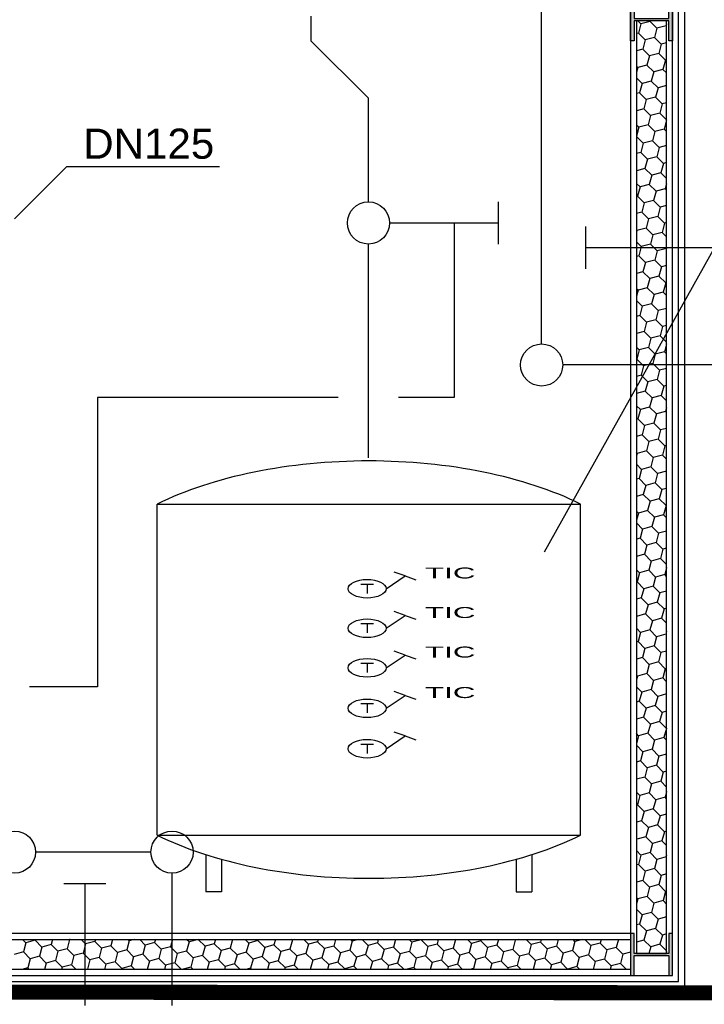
# Model space of a CAD drawing. Header units: metres. Extents: x 0 to 65.3, y 0 to 32.2.
# Tile 7 of 17: x 39.7 to 41.9, y 12.9 to 16.2. Entities that reach past the tile are written whole.
import ezdxf

# ---------------------------------------------------------------- set-up
doc = ezdxf.new("R2010")
doc.units = ezdxf.units.M
doc.layers.get('0').update_dxf_attribs({"lineweight": 0})
for name, color, linetype in [('003ARCH_A', 7, 'Continuous'), ('003ARCH_MOE', 252, 'Continuous'), ('004TGA_H', 254, 'Continuous'), ('004TGA_L', 50, 'Continuous'), ('004TX_TXT', 7, 'Continuous')]:
    doc.layers.add(name, color=color, linetype=linetype)
doc.styles.add('ARIAL', font='arial.ttf')

# ---------------------------------------------------------------- blocks, each defined once
blk = doc.blocks.new('Pufferspeicher')
at = {"color": 0}
for p, q in [((17.94, 18.0811), (17.94, 19.1811)), ((17.94, 19.1811), (19.3462, 19.1811)), ((19.3462, 18.0811), (19.3462, 19.1811)), ((18.6164, 18.9151), (18.6584, 18.9151)), ((18.6374, 18.9151), (18.6374, 18.8842)), ((18.6164, 18.7838), (18.6584, 18.7838)), ((18.6374, 18.7838), (18.6374, 18.7529)), ((18.6164, 18.6525), (18.6584, 18.6525)), ((18.6374, 18.6525), (18.6374, 18.6216)), ((18.6164, 18.518), (18.6584, 18.518)), ((18.6374, 18.518), (18.6374, 18.4872)), ((18.6164, 18.3836), (18.6584, 18.3836)), ((18.6374, 18.3836), (18.6374, 18.3528)), ((17.94, 18.0811), (19.3462, 18.0811)), ((18.1017, 18.0166), (18.1017, 17.8926)), ((18.1535, 18.0012), (18.1535, 17.8926)), ((19.1327, 18.0012), (19.1327, 17.8926)), ((19.1844, 18.0166), (19.1844, 17.8926)), ((18.1535, 17.8926), (18.1017, 17.8926)), ((19.1327, 17.8926), (19.1327, 17.8926)), ((19.1327, 17.8926), (19.1844, 17.8926))]:
    blk.add_line(p, q, dxfattribs=at)
at = {"color": 0, "linetype": 'Continuous'}
for p, q in [((18.7005, 18.8997), (18.7632, 18.9422)), ((18.7632, 18.9422), (18.7272, 18.9549)), ((18.7632, 18.9422), (18.7993, 18.9296)), ((18.7005, 18.7684), (18.7632, 18.8109)), ((18.7632, 18.8109), (18.7272, 18.8236)), ((18.7632, 18.8109), (18.7993, 18.7983)), ((18.7005, 18.6371), (18.7632, 18.6796)), ((18.7632, 18.6796), (18.7272, 18.6923)), ((18.7632, 18.6796), (18.7993, 18.6669)), ((18.7005, 18.5026), (18.7632, 18.5452)), ((18.7632, 18.5452), (18.7272, 18.5579)), ((18.7632, 18.5452), (18.7993, 18.5325)), ((18.7632, 18.4108), (18.7272, 18.4234)), ((18.7005, 18.3682), (18.7632, 18.4108)), ((18.7632, 18.4108), (18.7993, 18.3981))]:
    blk.add_line(p, q, dxfattribs=at)
at = {"color": 0}
for centre, start_param, end_param in [((18.6431, 18.8399), 0.781571, 2.360022), ((18.6431, 18.4222), 3.923163, 5.501615)]:
    blk.add_ellipse(centre, major_axis=(0.9906, 0), ratio=0.488889, start_param=start_param, end_param=end_param, dxfattribs=at)
for centre in [(18.6374, 18.8997), (18.6374, 18.7684), (18.6374, 18.6371), (18.6374, 18.5026), (18.6374, 18.3682)]:
    blk.add_ellipse(centre, major_axis=(0.0631, 0), ratio=0.488889, dxfattribs=at)
at = {"color": 0, "style": 'ARIAL', "width": 2.045455}
for p in [(18.8296, 18.9338), (18.8296, 18.8025), (18.8296, 18.6712), (18.8296, 18.5367)]:
    blk.add_text('TIC', height=0.03638, dxfattribs=at).set_placement(p)

msp = doc.modelspace()

# ---------------------------------------------------------------- hatches: boundary and pattern name
at = {"layer": '003ARCH_A', "transparency": 33554687}
h = msp.add_hatch(color=9, dxfattribs=at)
h.dxf.hatch_style = 1
h.paths.add_polyline_path([(38.0367, 19.3481), (38.0247, 19.3481), (38.0247, 19.2081), (38.0367, 19.2081), (38.0367, 19.2746), (38.1527, 19.2746), (38.1527, 19.2081), (38.1647, 19.2081), (38.1647, 19.3481), (38.1527, 19.3481), (38.1527, 19.2816), (38.0367, 19.2816)])
h.paths.add_polyline_path([(38.6247, 19.2338), (38.5992, 19.2338), (38.5992, 19.3224), (38.6247, 19.3224), (38.6247, 19.3281), (38.5697, 19.3281), (38.5697, 19.3224), (38.5952, 19.3224), (38.5952, 19.2338), (38.5697, 19.2338), (38.5697, 19.2281), (38.6247, 19.2281)])
h.paths.add_polyline_path([(39.7697, 19.3281), (39.7147, 19.3281), (39.7147, 19.3224), (39.7402, 19.3224), (39.7402, 19.2338), (39.7147, 19.2338), (39.7147, 19.2281), (39.7697, 19.2281), (39.7697, 19.2338), (39.7442, 19.2338), (39.7442, 19.3224), (39.7697, 19.3224)])
h.paths.add_polyline_path([(41.8447, 19.3481), (41.8327, 19.3481), (41.8327, 19.2816), (41.7167, 19.2816), (41.7167, 19.3481), (41.7047, 19.3481), (41.7047, 19.2081), (41.7167, 19.2081), (41.7167, 19.2746), (41.8327, 19.2746), (41.8327, 19.2081), (41.8447, 19.2081)])
h.paths.add_polyline_path([(38.1647, 16.2431), (38.1527, 16.2431), (38.1527, 16.1766), (38.0367, 16.1766), (38.0367, 16.2431), (38.0247, 16.2431), (38.0247, 16.1031), (38.0367, 16.1031), (38.0367, 16.1696), (38.1527, 16.1696), (38.1527, 16.1031), (38.1647, 16.1031)])
h.paths.add_polyline_path([(41.7167, 16.1696), (41.8327, 16.1696), (41.8327, 16.1031), (41.8447, 16.1031), (41.8447, 16.2431), (41.8327, 16.2431), (41.8327, 16.1766), (41.7167, 16.1766), (41.7167, 16.2431), (41.7047, 16.2431), (41.7047, 16.1031), (41.7167, 16.1031)])
h.paths.add_polyline_path([(38.1647, 13.1381), (38.1527, 13.1381), (38.1527, 13.0716), (38.0367, 13.0716), (38.0367, 13.1381), (38.0247, 13.1381), (38.0247, 12.9981), (38.0367, 12.9981), (38.0367, 13.0646), (38.1527, 13.0646), (38.1527, 12.9981), (38.1647, 12.9981)])
h.paths.add_polyline_path([(41.8447, 13.1381), (41.8327, 13.1381), (41.8327, 13.0716), (41.7167, 13.0716), (41.7167, 13.1381), (41.7047, 13.1381), (41.7047, 12.9981), (41.7167, 12.9981), (41.7167, 13.0646), (41.8327, 13.0646), (41.8327, 12.9981), (41.8447, 12.9981)])

# ---------------------------------------------------------------- linework, layer by layer
at = {"layer": '003ARCH_A', "color": 9, "transparency": 33554687}
for p, q in [((41.7394, 16.1592), (41.729, 16.1696)), ((41.7394, 16.1592), (41.7311, 16.1286)), ((41.77, 16.1674), (41.7394, 16.1592)), ((41.7706, 16.1696), (41.77, 16.1674)), ((41.7925, 16.145), (41.77, 16.1674)), ((41.8247, 16.1591), (41.8231, 16.1532)), ((41.7311, 16.1286), (41.7247, 16.1268)), ((41.7536, 16.1061), (41.7311, 16.1286)), ((41.7925, 16.145), (41.7843, 16.1143)), ((41.8231, 16.1532), (41.7925, 16.145)), ((41.8247, 16.1516), (41.8231, 16.1532)), ((41.7536, 16.1061), (41.7454, 16.0754)), ((41.7843, 16.1143), (41.7536, 16.1061)), ((41.8067, 16.0919), (41.7843, 16.1143)), ((41.8067, 16.0919), (41.7985, 16.0612)), ((41.8247, 16.0967), (41.8067, 16.0919)), ((41.7454, 16.0754), (41.7247, 16.0699)), ((41.7678, 16.053), (41.7454, 16.0754)), ((41.7985, 16.0612), (41.7678, 16.053)), ((41.8209, 16.0388), (41.7985, 16.0612)), ((41.7678, 16.053), (41.7596, 16.0223)), ((41.8209, 16.0388), (41.8127, 16.0081)), ((41.8247, 16.0398), (41.8209, 16.0388)), ((41.7289, 16.0141), (41.7247, 16.0183)), ((41.7289, 16.0141), (41.7247, 15.9983)), ((41.7596, 16.0223), (41.7289, 16.0141)), ((41.7821, 15.9999), (41.7596, 16.0223)), ((41.7821, 15.9999), (41.7738, 15.9692)), ((41.8127, 16.0081), (41.7821, 15.9999)), ((41.8247, 15.9961), (41.8127, 16.0081)), ((41.7432, 15.961), (41.7247, 15.9794)), ((41.7432, 15.961), (41.735, 15.9303)), ((41.7738, 15.9692), (41.7432, 15.961)), ((41.7963, 15.9467), (41.7738, 15.9692)), ((41.735, 15.9303), (41.7247, 15.9276)), ((41.7574, 15.9079), (41.735, 15.9303)), ((41.7963, 15.9467), (41.7881, 15.9161)), ((41.8247, 15.9544), (41.7963, 15.9467)), ((41.7574, 15.9079), (41.7492, 15.8772)), ((41.7881, 15.9161), (41.7574, 15.9079)), ((41.8105, 15.8936), (41.7881, 15.9161)), ((41.8247, 15.8974), (41.8105, 15.8936)), ((41.7492, 15.8772), (41.7247, 15.8706)), ((41.7716, 15.8547), (41.7492, 15.8772)), ((41.8023, 15.863), (41.7716, 15.8547)), ((41.8105, 15.8936), (41.8023, 15.863)), ((41.8247, 15.8406), (41.8023, 15.863)), ((41.7716, 15.8547), (41.7634, 15.8241)), ((41.8247, 15.8403), (41.8165, 15.8098)), ((41.7328, 15.8159), (41.7247, 15.8239)), ((41.7328, 15.8159), (41.7247, 15.7859)), ((41.7634, 15.8241), (41.7328, 15.8159)), ((41.7859, 15.8016), (41.7634, 15.8241)), ((41.7859, 15.8016), (41.7777, 15.771)), ((41.8165, 15.8098), (41.7859, 15.8016)), ((41.8247, 15.8017), (41.8165, 15.8098)), ((41.747, 15.7627), (41.7247, 15.785)), ((41.7777, 15.771), (41.747, 15.7627)), ((41.8001, 15.7485), (41.7777, 15.771)), ((41.7388, 15.7321), (41.7247, 15.7283)), ((41.747, 15.7627), (41.7388, 15.7321)), ((41.7612, 15.7096), (41.7388, 15.7321)), ((41.8001, 15.7485), (41.7919, 15.7178)), ((41.8247, 15.7551), (41.8001, 15.7485)), ((41.7612, 15.7096), (41.753, 15.679)), ((41.7919, 15.7178), (41.7612, 15.7096)), ((41.8143, 15.6954), (41.7919, 15.7178)), ((41.753, 15.679), (41.7247, 15.6714)), ((41.7755, 15.6565), (41.753, 15.679)), ((41.8143, 15.6954), (41.8061, 15.6647)), ((41.8247, 15.6982), (41.8143, 15.6954)), ((41.7755, 15.6565), (41.7672, 15.6258)), ((41.8061, 15.6647), (41.7755, 15.6565)), ((41.8247, 15.6461), (41.8061, 15.6647)), ((41.7366, 15.6176), (41.7247, 15.6295)), ((41.7366, 15.6176), (41.7283, 15.5869)), ((41.7672, 15.6258), (41.7366, 15.6176)), ((41.7897, 15.6034), (41.7672, 15.6258)), ((41.7897, 15.6034), (41.7815, 15.5727)), ((41.8204, 15.6116), (41.7897, 15.6034)), ((41.8247, 15.6279), (41.8204, 15.6116)), ((41.8247, 15.6072), (41.8204, 15.6116)), ((41.7283, 15.5869), (41.7247, 15.586)), ((41.7508, 15.5645), (41.7283, 15.5869)), ((41.7815, 15.5727), (41.7508, 15.5645)), ((41.8039, 15.5503), (41.7815, 15.5727)), ((41.7508, 15.5645), (41.7426, 15.5338)), ((41.8039, 15.5503), (41.7957, 15.5196)), ((41.8247, 15.5558), (41.8039, 15.5503)), ((41.7426, 15.5338), (41.7247, 15.529)), ((41.765, 15.5114), (41.7426, 15.5338)), ((41.765, 15.5114), (41.7568, 15.4807)), ((41.7957, 15.5196), (41.765, 15.5114)), ((41.8182, 15.4971), (41.7957, 15.5196)), ((41.7261, 15.4725), (41.7247, 15.4739)), ((41.7261, 15.4725), (41.7247, 15.4671)), ((41.7568, 15.4807), (41.7261, 15.4725)), ((41.7793, 15.4583), (41.7568, 15.4807)), ((41.8182, 15.4971), (41.8099, 15.4665)), ((41.8247, 15.4989), (41.8182, 15.4971)), ((41.7793, 15.4583), (41.771, 15.4276)), ((41.8099, 15.4665), (41.7793, 15.4583)), ((41.8247, 15.4517), (41.8099, 15.4665)), ((41.7404, 15.4194), (41.7247, 15.435)), ((41.7404, 15.4194), (41.7322, 15.3887)), ((41.771, 15.4276), (41.7404, 15.4194)), ((41.7935, 15.4051), (41.771, 15.4276)), ((41.7935, 15.4051), (41.7853, 15.3745)), ((41.8242, 15.4134), (41.7935, 15.4051)), ((41.8247, 15.4154), (41.8242, 15.4134)), ((41.8247, 15.4128), (41.8242, 15.4134)), ((41.7322, 15.3887), (41.7247, 15.3867)), ((41.7546, 15.3663), (41.7322, 15.3887)), ((41.7853, 15.3745), (41.7546, 15.3663)), ((41.8077, 15.352), (41.7853, 15.3745)), ((41.7546, 15.3663), (41.7464, 15.3356)), ((41.8077, 15.352), (41.7995, 15.3214)), ((41.8247, 15.3566), (41.8077, 15.352)), ((41.7464, 15.3356), (41.7247, 15.3298)), ((41.7688, 15.3131), (41.7464, 15.3356)), ((41.7688, 15.3131), (41.7606, 15.2825)), ((41.7995, 15.3214), (41.7688, 15.3131)), ((41.822, 15.2989), (41.7995, 15.3214)), ((41.73, 15.2742), (41.7247, 15.2795)), ((41.73, 15.2742), (41.7247, 15.2547)), ((41.7606, 15.2825), (41.73, 15.2742)), ((41.7831, 15.26), (41.7606, 15.2825)), ((41.822, 15.2989), (41.8137, 15.2682)), ((41.8247, 15.2996), (41.822, 15.2989)), ((41.7442, 15.2211), (41.7247, 15.2406)), ((41.7831, 15.26), (41.7749, 15.2293)), ((41.8137, 15.2682), (41.7831, 15.26)), ((41.8247, 15.2573), (41.8137, 15.2682)), ((41.7442, 15.2211), (41.736, 15.1905)), ((41.7749, 15.2293), (41.7442, 15.2211)), ((41.7973, 15.2069), (41.7749, 15.2293)), ((41.8247, 15.2142), (41.7973, 15.2069)), ((41.736, 15.1905), (41.7247, 15.1874)), ((41.7584, 15.168), (41.736, 15.1905)), ((41.7891, 15.1762), (41.7584, 15.168)), ((41.7973, 15.2069), (41.7891, 15.1762)), ((41.8115, 15.1538), (41.7891, 15.1762)), ((41.7584, 15.168), (41.7502, 15.1373)), ((41.8115, 15.1538), (41.8033, 15.1231)), ((41.8247, 15.1573), (41.8115, 15.1538)), ((41.7502, 15.1373), (41.7247, 15.1305)), ((41.7727, 15.1149), (41.7502, 15.1373)), ((41.7727, 15.1149), (41.7644, 15.0842)), ((41.8033, 15.1231), (41.7727, 15.1149)), ((41.8247, 15.1017), (41.8033, 15.1231)), ((41.7338, 15.076), (41.7247, 15.0851)), ((41.7644, 15.0842), (41.7338, 15.076)), ((41.7869, 15.0618), (41.7644, 15.0842)), ((41.8247, 15.0967), (41.8176, 15.07)), ((41.7256, 15.0453), (41.7247, 15.0451)), ((41.7338, 15.076), (41.7256, 15.0453)), ((41.748, 15.0229), (41.7256, 15.0453)), ((41.7869, 15.0618), (41.7787, 15.0311)), ((41.8176, 15.07), (41.7869, 15.0618)), ((41.8247, 15.0628), (41.8176, 15.07)), ((41.748, 15.0229), (41.7398, 14.9922)), ((41.7787, 15.0311), (41.748, 15.0229)), ((41.8011, 15.0087), (41.7787, 15.0311)), ((41.8247, 15.015), (41.8011, 15.0087)), ((41.7398, 14.9922), (41.7247, 14.9882)), ((41.7622, 14.9698), (41.7398, 14.9922)), ((41.8011, 15.0087), (41.7929, 14.978)), ((41.7622, 14.9698), (41.754, 14.9391)), ((41.7929, 14.978), (41.7622, 14.9698)), ((41.8154, 14.9555), (41.7929, 14.978)), ((41.8154, 14.9555), (41.8071, 14.9249)), ((41.8247, 14.958), (41.8154, 14.9555)), ((41.754, 14.9391), (41.7247, 14.9312)), ((41.7765, 14.9167), (41.754, 14.9391)), ((41.7765, 14.9167), (41.7683, 14.886)), ((41.8071, 14.9249), (41.7765, 14.9167)), ((41.8247, 14.9073), (41.8071, 14.9249)), ((41.7376, 14.8778), (41.7247, 14.8906)), ((41.7683, 14.886), (41.7376, 14.8778)), ((41.7907, 14.8635), (41.7683, 14.886)), ((41.8247, 14.8842), (41.8214, 14.8718)), ((41.7376, 14.8778), (41.7294, 14.8471)), ((41.7907, 14.8635), (41.7825, 14.8329)), ((41.8214, 14.8718), (41.7907, 14.8635)), ((41.8247, 14.8684), (41.8214, 14.8718)), ((41.7294, 14.8471), (41.7247, 14.8458)), ((41.7518, 14.8246), (41.7294, 14.8471)), ((41.7518, 14.8246), (41.7436, 14.794)), ((41.7825, 14.8329), (41.7518, 14.8246)), ((41.8049, 14.8104), (41.7825, 14.8329)), ((41.8247, 14.8157), (41.8049, 14.8104)), ((41.7436, 14.794), (41.7247, 14.7889)), ((41.7661, 14.7715), (41.7436, 14.794)), ((41.8049, 14.8104), (41.7967, 14.7797)), ((41.7661, 14.7715), (41.7578, 14.7409)), ((41.7967, 14.7797), (41.7661, 14.7715)), ((41.8192, 14.7573), (41.7967, 14.7797)), ((41.8192, 14.7573), (41.811, 14.7266)), ((41.8247, 14.7588), (41.8192, 14.7573)), ((41.7272, 14.7326), (41.7247, 14.7351)), ((41.7272, 14.7326), (41.7247, 14.7235)), ((41.7578, 14.7409), (41.7272, 14.7326)), ((41.7803, 14.7184), (41.7578, 14.7409)), ((41.7803, 14.7184), (41.7721, 14.6877)), ((41.811, 14.7266), (41.7803, 14.7184)), ((41.8247, 14.7129), (41.811, 14.7266)), ((41.7414, 14.6795), (41.7247, 14.6962)), ((41.7721, 14.6877), (41.7414, 14.6795)), ((41.7945, 14.6653), (41.7721, 14.6877)), ((41.7414, 14.6795), (41.7332, 14.6489)), ((41.7945, 14.6653), (41.7863, 14.6346)), ((41.8247, 14.6734), (41.7945, 14.6653)), ((41.7332, 14.6489), (41.7247, 14.6466)), ((41.7556, 14.6264), (41.7332, 14.6489)), ((41.7556, 14.6264), (41.7474, 14.5957)), ((41.7863, 14.6346), (41.7556, 14.6264)), ((41.8088, 14.6122), (41.7863, 14.6346)), ((41.7474, 14.5957), (41.7247, 14.5897)), ((41.7699, 14.5733), (41.7474, 14.5957)), ((41.8088, 14.6122), (41.8005, 14.5815)), ((41.8247, 14.6164), (41.8088, 14.6122)), ((41.7699, 14.5733), (41.7617, 14.5426)), ((41.8005, 14.5815), (41.7699, 14.5733)), ((41.823, 14.5591), (41.8005, 14.5815)), ((41.823, 14.5591), (41.8148, 14.5284)), ((41.8247, 14.5595), (41.823, 14.5591)), ((41.731, 14.5344), (41.7247, 14.5407)), ((41.731, 14.5344), (41.7247, 14.511)), ((41.7617, 14.5426), (41.731, 14.5344)), ((41.7841, 14.5202), (41.7617, 14.5426)), ((41.8148, 14.5284), (41.7841, 14.5202)), ((41.8247, 14.5184), (41.8148, 14.5284)), ((41.7452, 14.4813), (41.7247, 14.5018)), ((41.7759, 14.4895), (41.7452, 14.4813)), ((41.7841, 14.5202), (41.7759, 14.4895)), ((41.7983, 14.467), (41.7759, 14.4895)), ((41.7452, 14.4813), (41.737, 14.4506)), ((41.7983, 14.467), (41.7901, 14.4364)), ((41.8247, 14.4741), (41.7983, 14.467)), ((41.737, 14.4506), (41.7247, 14.4473)), ((41.7594, 14.4282), (41.737, 14.4506)), ((41.7594, 14.4282), (41.7512, 14.3975)), ((41.7901, 14.4364), (41.7594, 14.4282)), ((41.8126, 14.4139), (41.7901, 14.4364)), ((41.7512, 14.3975), (41.7247, 14.3904)), ((41.7737, 14.375), (41.7512, 14.3975)), ((41.8126, 14.4139), (41.8043, 14.3833)), ((41.8247, 14.4172), (41.8126, 14.4139)), ((41.7737, 14.375), (41.7655, 14.3444)), ((41.8043, 14.3833), (41.7737, 14.375)), ((41.8247, 14.3629), (41.8043, 14.3833)), ((41.7348, 14.3362), (41.7247, 14.3462)), ((41.7348, 14.3362), (41.7266, 14.3055)), ((41.7655, 14.3444), (41.7348, 14.3362)), ((41.7879, 14.3219), (41.7655, 14.3444)), ((41.8186, 14.3301), (41.7879, 14.3219)), ((41.8247, 14.353), (41.8186, 14.3301)), ((41.8247, 14.324), (41.8186, 14.3301)), ((41.7266, 14.3055), (41.7247, 14.305)), ((41.749, 14.283), (41.7266, 14.3055)), ((41.7879, 14.3219), (41.7797, 14.2913)), ((41.749, 14.283), (41.7408, 14.2524)), ((41.7797, 14.2913), (41.749, 14.283)), ((41.8021, 14.2688), (41.7797, 14.2913)), ((41.8021, 14.2688), (41.7939, 14.2381)), ((41.8247, 14.2749), (41.8021, 14.2688)), ((41.7408, 14.2524), (41.7247, 14.2481)), ((41.7633, 14.2299), (41.7408, 14.2524)), ((41.7633, 14.2299), (41.755, 14.1993)), ((41.7939, 14.2381), (41.7633, 14.2299)), ((41.8164, 14.2157), (41.7939, 14.2381)), ((41.755, 14.1993), (41.7247, 14.1911)), ((41.7775, 14.1768), (41.755, 14.1993)), ((41.8164, 14.2157), (41.8082, 14.185)), ((41.8247, 14.2179), (41.8164, 14.2157)), ((41.7775, 14.1768), (41.7693, 14.1461)), ((41.8082, 14.185), (41.7775, 14.1768)), ((41.8247, 14.1685), (41.8082, 14.185)), ((41.7386, 14.1379), (41.7247, 14.1518)), ((41.7386, 14.1379), (41.7304, 14.1072)), ((41.7693, 14.1461), (41.7386, 14.1379)), ((41.7917, 14.1237), (41.7693, 14.1461)), ((41.8224, 14.1319), (41.7917, 14.1237)), ((41.8247, 14.1405), (41.8224, 14.1319)), ((41.8247, 14.1296), (41.8224, 14.1319)), ((41.7304, 14.1072), (41.7247, 14.1057)), ((41.7528, 14.0848), (41.7304, 14.1072)), ((41.7917, 14.1237), (41.7835, 14.093)), ((41.7528, 14.0848), (41.7446, 14.0541)), ((41.7835, 14.093), (41.7528, 14.0848)), ((41.806, 14.0706), (41.7835, 14.093)), ((41.806, 14.0706), (41.7977, 14.0399)), ((41.8247, 14.0756), (41.806, 14.0706)), ((41.7446, 14.0541), (41.7247, 14.0488)), ((41.7671, 14.0317), (41.7446, 14.0541)), ((41.7671, 14.0317), (41.7589, 14.001)), ((41.7977, 14.0399), (41.7671, 14.0317)), ((41.8202, 14.0174), (41.7977, 14.0399)), ((41.7589, 14.001), (41.7282, 13.9928)), ((41.7813, 13.9786), (41.7589, 14.001)), ((41.8202, 14.0174), (41.812, 13.9868)), ((41.8247, 14.0187), (41.8202, 14.0174)), ((41.7282, 13.9928), (41.7247, 13.9963)), ((41.7282, 13.9928), (41.7247, 13.9798)), ((41.7813, 13.9786), (41.7731, 13.9479)), ((41.812, 13.9868), (41.7813, 13.9786)), ((41.8247, 13.974), (41.812, 13.9868)), ((41.7424, 13.9397), (41.7247, 13.9574)), ((41.7424, 13.9397), (41.7342, 13.909)), ((41.7731, 13.9479), (41.7424, 13.9397)), ((41.7955, 13.9254), (41.7731, 13.9479)), ((41.8247, 13.9333), (41.7955, 13.9254)), ((41.7342, 13.909), (41.7247, 13.9065)), ((41.7567, 13.8866), (41.7342, 13.909)), ((41.7955, 13.9254), (41.7873, 13.8948)), ((41.7567, 13.8866), (41.7484, 13.8559)), ((41.7873, 13.8948), (41.7567, 13.8866)), ((41.8098, 13.8723), (41.7873, 13.8948)), ((41.8098, 13.8723), (41.8016, 13.8417)), ((41.8247, 13.8763), (41.8098, 13.8723)), ((41.7484, 13.8559), (41.7247, 13.8495)), ((41.7709, 13.8334), (41.7484, 13.8559)), ((41.8016, 13.8417), (41.7709, 13.8334)), ((41.824, 13.8192), (41.8016, 13.8417)), ((41.732, 13.7946), (41.7247, 13.8018)), ((41.7627, 13.8028), (41.732, 13.7946)), ((41.7709, 13.8334), (41.7627, 13.8028)), ((41.7851, 13.7803), (41.7627, 13.8028)), ((41.824, 13.8192), (41.8158, 13.7885)), ((41.8247, 13.8194), (41.824, 13.8192)), ((41.732, 13.7946), (41.7247, 13.7673)), ((41.7851, 13.7803), (41.7769, 13.7497)), ((41.8158, 13.7885), (41.7851, 13.7803)), ((41.8247, 13.7796), (41.8158, 13.7885)), ((41.7462, 13.7414), (41.7247, 13.763)), ((41.7462, 13.7414), (41.738, 13.7108)), ((41.7769, 13.7497), (41.7462, 13.7414)), ((41.7994, 13.7272), (41.7769, 13.7497)), ((41.738, 13.7108), (41.7247, 13.7072)), ((41.7605, 13.6883), (41.738, 13.7108)), ((41.7994, 13.7272), (41.7911, 13.6965)), ((41.8247, 13.734), (41.7994, 13.7272)), ((41.7605, 13.6883), (41.7523, 13.6576)), ((41.7911, 13.6965), (41.7605, 13.6883)), ((41.8136, 13.6741), (41.7911, 13.6965)), ((41.8136, 13.6741), (41.8054, 13.6434)), ((41.8247, 13.6771), (41.8136, 13.6741)), ((41.7523, 13.6576), (41.7247, 13.6503)), ((41.7747, 13.6352), (41.7523, 13.6576)), ((41.8054, 13.6434), (41.7747, 13.6352)), ((41.8247, 13.6241), (41.8054, 13.6434)), ((41.7358, 13.5963), (41.7247, 13.6074)), ((41.7747, 13.6352), (41.7665, 13.6045)), ((41.8247, 13.6094), (41.8196, 13.5903)), ((41.7358, 13.5963), (41.7276, 13.5656)), ((41.7665, 13.6045), (41.7358, 13.5963)), ((41.7889, 13.5821), (41.7665, 13.6045)), ((41.7889, 13.5821), (41.7807, 13.5514)), ((41.8196, 13.5903), (41.7889, 13.5821)), ((41.8247, 13.5852), (41.8196, 13.5903)), ((41.7276, 13.5656), (41.7247, 13.5649)), ((41.7501, 13.5432), (41.7276, 13.5656)), ((41.7501, 13.5432), (41.7418, 13.5125)), ((41.7807, 13.5514), (41.7501, 13.5432)), ((41.8032, 13.529), (41.7807, 13.5514)), ((41.7418, 13.5125), (41.7247, 13.5079)), ((41.7643, 13.4901), (41.7418, 13.5125)), ((41.8032, 13.529), (41.795, 13.4983)), ((41.8247, 13.5347), (41.8032, 13.529)), ((41.7643, 13.4901), (41.7561, 13.4594)), ((41.795, 13.4983), (41.7643, 13.4901)), ((41.8174, 13.4758), (41.795, 13.4983)), ((41.8174, 13.4758), (41.8092, 13.4452)), ((41.8247, 13.4778), (41.8174, 13.4758)), ((41.7254, 13.4512), (41.7247, 13.4519)), ((41.7254, 13.4512), (41.7247, 13.4486)), ((41.7561, 13.4594), (41.7254, 13.4512)), ((41.7785, 13.437), (41.7561, 13.4594)), ((41.8092, 13.4452), (41.7785, 13.437)), ((41.8247, 13.4296), (41.8092, 13.4452)), ((41.7396, 13.3981), (41.7247, 13.413)), ((41.7785, 13.437), (41.7703, 13.4063)), ((41.7396, 13.3981), (41.7314, 13.3674)), ((41.7703, 13.4063), (41.7396, 13.3981)), ((41.7928, 13.3838), (41.7703, 13.4063)), ((41.7928, 13.3838), (41.7845, 13.3532)), ((41.8234, 13.3921), (41.7928, 13.3838)), ((41.8247, 13.3969), (41.8234, 13.3921)), ((41.8247, 13.3908), (41.8234, 13.3921)), ((41.7314, 13.3674), (41.7247, 13.3656)), ((41.7539, 13.3449), (41.7314, 13.3674)), ((41.7539, 13.3449), (41.7456, 13.3143)), ((41.7845, 13.3532), (41.7539, 13.3449)), ((41.807, 13.3307), (41.7845, 13.3532)), ((41.7456, 13.3143), (41.7247, 13.3087)), ((41.7681, 13.2918), (41.7456, 13.3143)), ((41.807, 13.3307), (41.7988, 13.3)), ((41.8247, 13.3355), (41.807, 13.3307)), ((41.7681, 13.2918), (41.7599, 13.2612)), ((41.7988, 13.3), (41.7681, 13.2918)), ((41.8212, 13.2776), (41.7988, 13.3)), ((41.8247, 13.2785), (41.8212, 13.2776)), ((41.7292, 13.2529), (41.7247, 13.2574)), ((41.7292, 13.2529), (41.7247, 13.2362)), ((41.7599, 13.2612), (41.7292, 13.2529)), ((41.7823, 13.2387), (41.7599, 13.2612)), ((41.813, 13.2469), (41.7823, 13.2387)), ((41.8212, 13.2776), (41.813, 13.2469)), ((41.8247, 13.2352), (41.813, 13.2469)), ((41.7434, 13.1998), (41.7247, 13.2186)), ((41.7823, 13.2387), (41.7741, 13.208)), ((41.7434, 13.1998), (41.7352, 13.1692)), ((41.7741, 13.208), (41.7434, 13.1998)), ((41.7966, 13.1856), (41.7741, 13.208)), ((41.7966, 13.1856), (41.7883, 13.1549)), ((41.8247, 13.1931), (41.7966, 13.1856)), ((41.7352, 13.1692), (41.7247, 13.1663)), ((41.7577, 13.1467), (41.7352, 13.1692)), ((41.7883, 13.1549), (41.7577, 13.1467)), ((41.8108, 13.1325), (41.7883, 13.1549)), ((39.6975, 13.1071), (39.6865, 13.1181)), ((39.7282, 13.1153), (39.6975, 13.1071)), ((39.7289, 13.1181), (39.7282, 13.1153)), ((39.7506, 13.0928), (39.7282, 13.1153)), ((39.7858, 13.1181), (39.7813, 13.1011)), ((39.8426, 13.1175), (39.8344, 13.0868)), ((39.8426, 13.1175), (39.842, 13.1181)), ((39.8447, 13.1181), (39.8426, 13.1175)), ((39.8957, 13.1033), (39.8809, 13.1181)), ((39.9282, 13.1181), (39.9264, 13.1115)), ((39.9851, 13.1181), (39.9795, 13.0972)), ((40.0409, 13.1137), (40.0365, 13.1181)), ((40.0572, 13.1181), (40.0409, 13.1137)), ((40.094, 13.0994), (40.0754, 13.1181)), ((40.1274, 13.1181), (40.1246, 13.1077)), ((40.1844, 13.1181), (40.1778, 13.0934)), ((40.2391, 13.1099), (40.2309, 13.1181)), ((40.2697, 13.1181), (40.2391, 13.1099)), ((40.2922, 13.0956), (40.2698, 13.1181)), ((40.3267, 13.1181), (40.3229, 13.1038)), ((40.3836, 13.1181), (40.376, 13.0896)), ((40.4373, 13.1061), (40.4253, 13.1181)), ((40.469, 13.1181), (40.468, 13.1143)), ((40.526, 13.1181), (40.5211, 13.1)), ((40.5825, 13.1165), (40.5742, 13.0858)), ((40.5825, 13.1165), (40.5809, 13.1181)), ((40.5884, 13.1181), (40.5825, 13.1165)), ((40.6356, 13.1022), (40.6198, 13.1181)), ((40.6683, 13.1181), (40.6662, 13.1105)), ((40.7252, 13.1181), (40.7194, 13.0962)), ((40.7807, 13.1127), (40.7753, 13.1181)), ((40.8009, 13.1181), (40.7807, 13.1127)), ((40.8338, 13.0984), (40.8142, 13.1181)), ((40.8675, 13.1181), (40.8645, 13.1066)), ((40.9245, 13.1181), (40.9176, 13.0924)), ((40.9789, 13.1088), (40.9697, 13.1181)), ((41.0096, 13.1171), (40.9789, 13.1088)), ((41.0099, 13.1181), (41.0096, 13.1171)), ((41.0321, 13.0946), (41.0096, 13.1171)), ((41.0668, 13.1181), (41.0627, 13.1028)), ((41.1237, 13.1181), (41.1158, 13.0886)), ((41.1772, 13.105), (41.1642, 13.1181)), ((41.2091, 13.1181), (41.2079, 13.1132)), ((41.2661, 13.1181), (41.261, 13.099)), ((41.3223, 13.1154), (41.3141, 13.0848)), ((41.3223, 13.1154), (41.3197, 13.1181)), ((41.3321, 13.1181), (41.3223, 13.1154)), ((41.3754, 13.1012), (41.3586, 13.1181)), ((41.4084, 13.1181), (41.4061, 13.1094)), ((41.4653, 13.1181), (41.4592, 13.0952)), ((41.5206, 13.1116), (41.5141, 13.1181)), ((41.5445, 13.1181), (41.5206, 13.1116)), ((41.5737, 13.0974), (41.553, 13.1181)), ((41.6077, 13.1181), (41.6043, 13.1056)), ((41.6646, 13.1181), (41.6575, 13.0914)), ((41.7495, 13.116), (41.7247, 13.1094)), ((41.7577, 13.1467), (41.7495, 13.116)), ((41.7719, 13.0936), (41.7495, 13.116)), ((41.8108, 13.1325), (41.8026, 13.1018)), ((41.8247, 13.1362), (41.8108, 13.1325)), ((39.6975, 13.1071), (39.6893, 13.0764)), ((39.7506, 13.0928), (39.7424, 13.0622)), ((39.7813, 13.1011), (39.7506, 13.0928)), ((39.8037, 13.0786), (39.7813, 13.1011)), ((39.8344, 13.0868), (39.8037, 13.0786)), ((39.8568, 13.0644), (39.8344, 13.0868)), ((39.8957, 13.1033), (39.8875, 13.0726)), ((39.9264, 13.1115), (39.8957, 13.1033)), ((39.9488, 13.089), (39.9264, 13.1115)), ((39.9488, 13.089), (39.9406, 13.0584)), ((39.9795, 13.0972), (39.9488, 13.089)), ((40.002, 13.0748), (39.9795, 13.0972)), ((40.0326, 13.083), (40.002, 13.0748)), ((40.0409, 13.1137), (40.0326, 13.083)), ((40.0551, 13.0606), (40.0326, 13.083)), ((40.094, 13.0994), (40.0858, 13.0688)), ((40.1246, 13.1077), (40.094, 13.0994)), ((40.1471, 13.0852), (40.1246, 13.1077)), ((40.1471, 13.0852), (40.1389, 13.0545)), ((40.1778, 13.0934), (40.1471, 13.0852)), ((40.2002, 13.071), (40.1778, 13.0934)), ((40.2391, 13.1099), (40.2309, 13.0792)), ((40.2922, 13.0956), (40.284, 13.065)), ((40.3229, 13.1038), (40.2922, 13.0956)), ((40.3453, 13.0814), (40.3229, 13.1038)), ((40.376, 13.0896), (40.3453, 13.0814)), ((40.3985, 13.0672), (40.376, 13.0896)), ((40.4373, 13.1061), (40.4291, 13.0754)), ((40.468, 13.1143), (40.4373, 13.1061)), ((40.4905, 13.0918), (40.468, 13.1143)), ((40.4905, 13.0918), (40.4822, 13.0611)), ((40.5211, 13.1), (40.4905, 13.0918)), ((40.5436, 13.0776), (40.5211, 13.1)), ((40.5742, 13.0858), (40.5436, 13.0776)), ((40.5967, 13.0634), (40.5742, 13.0858)), ((40.6356, 13.1022), (40.6274, 13.0716)), ((40.6662, 13.1105), (40.6356, 13.1022)), ((40.6887, 13.088), (40.6662, 13.1105)), ((40.6887, 13.088), (40.6805, 13.0573)), ((40.7194, 13.0962), (40.6887, 13.088)), ((40.7418, 13.0738), (40.7194, 13.0962)), ((40.7725, 13.082), (40.7418, 13.0738)), ((40.7807, 13.1127), (40.7725, 13.082)), ((40.7949, 13.0595), (40.7725, 13.082)), ((40.8338, 13.0984), (40.8256, 13.0678)), ((40.8645, 13.1066), (40.8338, 13.0984)), ((40.8869, 13.0842), (40.8645, 13.1066)), ((40.8869, 13.0842), (40.8787, 13.0535)), ((40.9176, 13.0924), (40.8869, 13.0842)), ((40.9401, 13.07), (40.9176, 13.0924)), ((40.9789, 13.1088), (40.9707, 13.0782)), ((41.0321, 13.0946), (41.0238, 13.0639)), ((41.0627, 13.1028), (41.0321, 13.0946)), ((41.0852, 13.0804), (41.0627, 13.1028)), ((41.1158, 13.0886), (41.0852, 13.0804)), ((41.1383, 13.0661), (41.1158, 13.0886)), ((41.1772, 13.105), (41.169, 13.0744)), ((41.2079, 13.1132), (41.1772, 13.105)), ((41.2303, 13.0908), (41.2079, 13.1132)), ((41.2303, 13.0908), (41.2221, 13.0601)), ((41.261, 13.099), (41.2303, 13.0908)), ((41.2834, 13.0766), (41.261, 13.099)), ((41.3141, 13.0848), (41.2834, 13.0766)), ((41.3365, 13.0623), (41.3141, 13.0848)), ((41.3754, 13.1012), (41.3672, 13.0705)), ((41.4061, 13.1094), (41.3754, 13.1012)), ((41.4285, 13.087), (41.4061, 13.1094)), ((41.4285, 13.087), (41.4203, 13.0563)), ((41.4592, 13.0952), (41.4285, 13.087)), ((41.4817, 13.0727), (41.4592, 13.0952)), ((41.5206, 13.1116), (41.5123, 13.081)), ((41.5737, 13.0974), (41.5655, 13.0667)), ((41.6043, 13.1056), (41.5737, 13.0974)), ((41.6268, 13.0832), (41.6043, 13.1056)), ((41.6268, 13.0832), (41.6186, 13.0525)), ((41.6575, 13.0914), (41.6268, 13.0832)), ((41.6799, 13.0689), (41.6575, 13.0914)), ((41.7719, 13.0936), (41.766, 13.0716)), ((41.8026, 13.1018), (41.7719, 13.0936)), ((41.8247, 13.0797), (41.8026, 13.1018)), ((39.6893, 13.0764), (39.6586, 13.0682)), ((39.7117, 13.054), (39.6893, 13.0764)), ((39.7117, 13.054), (39.7035, 13.0233)), ((39.7424, 13.0622), (39.7117, 13.054)), ((39.7648, 13.0397), (39.7424, 13.0622)), ((39.8037, 13.0786), (39.7955, 13.0479)), ((39.8568, 13.0644), (39.8486, 13.0337)), ((39.8875, 13.0726), (39.8568, 13.0644)), ((39.91, 13.0501), (39.8875, 13.0726)), ((39.91, 13.0501), (39.9017, 13.0195)), ((39.9406, 13.0584), (39.91, 13.0501)), ((39.9631, 13.0359), (39.9406, 13.0584)), ((40.002, 13.0748), (39.9937, 13.0441)), ((40.0551, 13.0606), (40.0469, 13.0299)), ((40.0858, 13.0688), (40.0551, 13.0606)), ((40.1082, 13.0463), (40.0858, 13.0688)), ((40.1389, 13.0545), (40.1082, 13.0463)), ((40.1613, 13.0321), (40.1389, 13.0545)), ((40.2002, 13.071), (40.192, 13.0403)), ((40.2309, 13.0792), (40.2002, 13.071)), ((40.2533, 13.0567), (40.2309, 13.0792)), ((40.2533, 13.0567), (40.2451, 13.0261)), ((40.284, 13.065), (40.2533, 13.0567)), ((40.3064, 13.0425), (40.284, 13.065)), ((40.3371, 13.0507), (40.3064, 13.0425)), ((40.3453, 13.0814), (40.3371, 13.0507)), ((40.3596, 13.0283), (40.3371, 13.0507)), ((40.3985, 13.0672), (40.3902, 13.0365)), ((40.4291, 13.0754), (40.3985, 13.0672)), ((40.4516, 13.0529), (40.4291, 13.0754)), ((40.4516, 13.0529), (40.4434, 13.0223)), ((40.4822, 13.0611), (40.4516, 13.0529)), ((40.5047, 13.0387), (40.4822, 13.0611)), ((40.5436, 13.0776), (40.5354, 13.0469)), ((40.5967, 13.0634), (40.5885, 13.0327)), ((40.6274, 13.0716), (40.5967, 13.0634)), ((40.6498, 13.0491), (40.6274, 13.0716)), ((40.6805, 13.0573), (40.6498, 13.0491)), ((40.7029, 13.0349), (40.6805, 13.0573)), ((40.7418, 13.0738), (40.7336, 13.0431)), ((40.7949, 13.0595), (40.7867, 13.0289)), ((40.8256, 13.0678), (40.7949, 13.0595)), ((40.8481, 13.0453), (40.8256, 13.0678)), ((40.8787, 13.0535), (40.8481, 13.0453)), ((40.9012, 13.0311), (40.8787, 13.0535)), ((40.9401, 13.07), (40.9318, 13.0393)), ((40.9707, 13.0782), (40.9401, 13.07)), ((40.9932, 13.0557), (40.9707, 13.0782)), ((40.9932, 13.0557), (40.985, 13.0251)), ((41.0238, 13.0639), (40.9932, 13.0557)), ((41.0463, 13.0415), (41.0238, 13.0639)), ((41.077, 13.0497), (41.0463, 13.0415)), ((41.0852, 13.0804), (41.077, 13.0497)), ((41.0994, 13.0273), (41.077, 13.0497)), ((41.1383, 13.0661), (41.1301, 13.0355)), ((41.169, 13.0744), (41.1383, 13.0661)), ((41.1914, 13.0519), (41.169, 13.0744)), ((41.1914, 13.0519), (41.1832, 13.0212)), ((41.2221, 13.0601), (41.1914, 13.0519)), ((41.2445, 13.0377), (41.2221, 13.0601)), ((41.2834, 13.0766), (41.2752, 13.0459)), ((41.3365, 13.0623), (41.3283, 13.0317)), ((41.3672, 13.0705), (41.3365, 13.0623)), ((41.3897, 13.0481), (41.3672, 13.0705)), ((41.4203, 13.0563), (41.3897, 13.0481)), ((41.4428, 13.0339), (41.4203, 13.0563)), ((41.4817, 13.0727), (41.4734, 13.0421)), ((41.5123, 13.081), (41.4817, 13.0727)), ((41.5348, 13.0585), (41.5123, 13.081)), ((41.5348, 13.0585), (41.5266, 13.0278)), ((41.5655, 13.0667), (41.5348, 13.0585)), ((41.5879, 13.0443), (41.5655, 13.0667)), ((41.6186, 13.0525), (41.5879, 13.0443)), ((41.641, 13.03), (41.6186, 13.0525)), ((41.6799, 13.0689), (41.6717, 13.0383)), ((41.7047, 13.0756), (41.6799, 13.0689)), ((41.8247, 13.0782), (41.8229, 13.0716)), ((39.7035, 13.0233), (39.684, 13.0181)), ((39.7087, 13.0181), (39.7035, 13.0233)), ((39.7648, 13.0397), (39.759, 13.0181)), ((39.7955, 13.0479), (39.7648, 13.0397)), ((39.818, 13.0255), (39.7955, 13.0479)), ((39.818, 13.0255), (39.816, 13.0181)), ((39.8486, 13.0337), (39.818, 13.0255)), ((39.8643, 13.0181), (39.8486, 13.0337)), ((39.9017, 13.0195), (39.8965, 13.0181)), ((39.9032, 13.0181), (39.9017, 13.0195)), ((39.9631, 13.0359), (39.9583, 13.0181)), ((39.9937, 13.0441), (39.9631, 13.0359)), ((40.0162, 13.0217), (39.9937, 13.0441)), ((40.0162, 13.0217), (40.0152, 13.0181)), ((40.0469, 13.0299), (40.0162, 13.0217)), ((40.0587, 13.0181), (40.0469, 13.0299)), ((40.1082, 13.0463), (40.1006, 13.0181)), ((40.1613, 13.0321), (40.1576, 13.0181)), ((40.192, 13.0403), (40.1613, 13.0321)), ((40.2142, 13.0181), (40.192, 13.0403)), ((40.2451, 13.0261), (40.2152, 13.0181)), ((40.2531, 13.0181), (40.2451, 13.0261)), ((40.3064, 13.0425), (40.2999, 13.0181)), ((40.3596, 13.0283), (40.3568, 13.0181)), ((40.3902, 13.0365), (40.3596, 13.0283)), ((40.4087, 13.0181), (40.3902, 13.0365)), ((40.4434, 13.0223), (40.4277, 13.0181)), ((40.4476, 13.0181), (40.4434, 13.0223)), ((40.5047, 13.0387), (40.4992, 13.0181)), ((40.5354, 13.0469), (40.5047, 13.0387)), ((40.5578, 13.0245), (40.5354, 13.0469)), ((40.5578, 13.0245), (40.5561, 13.0181)), ((40.5885, 13.0327), (40.5578, 13.0245)), ((40.6031, 13.0181), (40.5885, 13.0327)), ((40.6416, 13.0185), (40.6402, 13.0181)), ((40.6498, 13.0491), (40.6416, 13.0185)), ((40.642, 13.0181), (40.6416, 13.0185)), ((40.7029, 13.0349), (40.6984, 13.0181)), ((40.7336, 13.0431), (40.7029, 13.0349)), ((40.756, 13.0207), (40.7336, 13.0431)), ((40.756, 13.0207), (40.7554, 13.0181)), ((40.7867, 13.0289), (40.756, 13.0207)), ((40.7975, 13.0181), (40.7867, 13.0289)), ((40.8481, 13.0453), (40.8408, 13.0181)), ((40.9012, 13.0311), (40.8977, 13.0181)), ((40.9318, 13.0393), (40.9012, 13.0311)), ((40.9531, 13.0181), (40.9318, 13.0393)), ((40.985, 13.0251), (40.9589, 13.0181)), ((40.992, 13.0181), (40.985, 13.0251)), ((41.0463, 13.0415), (41.04, 13.0181)), ((41.0994, 13.0273), (41.097, 13.0181)), ((41.1301, 13.0355), (41.0994, 13.0273)), ((41.1475, 13.0181), (41.1301, 13.0355)), ((41.1832, 13.0212), (41.1713, 13.0181)), ((41.1864, 13.0181), (41.1832, 13.0212)), ((41.2445, 13.0377), (41.2393, 13.0181)), ((41.2752, 13.0459), (41.2445, 13.0377)), ((41.2977, 13.0234), (41.2752, 13.0459)), ((41.2977, 13.0234), (41.2962, 13.0181)), ((41.3283, 13.0317), (41.2977, 13.0234)), ((41.3419, 13.0181), (41.3283, 13.0317)), ((41.3897, 13.0481), (41.3816, 13.0181)), ((41.4428, 13.0339), (41.4385, 13.0181)), ((41.4734, 13.0421), (41.4428, 13.0339)), ((41.4959, 13.0196), (41.4734, 13.0421)), ((41.4959, 13.0196), (41.4955, 13.0181)), ((41.5266, 13.0278), (41.4959, 13.0196)), ((41.5364, 13.0181), (41.5266, 13.0278)), ((41.5879, 13.0443), (41.5809, 13.0181)), ((41.641, 13.03), (41.6378, 13.0181)), ((41.6717, 13.0383), (41.641, 13.03)), ((41.6919, 13.0181), (41.6717, 13.0383)), ((41.7047, 13.0186), (41.7025, 13.0181))]:
    msp.add_line(p, q, dxfattribs=at)
at = {"layer": '003ARCH_A', "color": 9, "linetype": 'Continuous', "lineweight": 0, "const_width": 0.05, "flags": 128}
msp.add_lwpolyline([(52.8969, 22.4832), (52.8947, 12.9318), (15.1207, 12.9633), (15.111, 22.3921), (52.8969, 22.4832)], dxfattribs=at)
at = {"layer": '003ARCH_A', "color": 9}
for points in [[(39.6747, 19.1781), (39.6747, 19.3881), (41.8847, 19.3881), (41.8847, 12.9581), (37.9847, 12.9581), (37.9847, 19.3881), (38.6647, 19.3881), (38.6647, 19.1781)], [(41.8647, 19.3681), (39.6947, 19.3681), (39.6947, 19.2081), (41.7047, 19.2081), (41.7047, 19.1981), (41.7047, 19.1981), (41.7047, 19.1981), (41.7047, 13.1381), (38.1647, 13.1381), (38.1647, 19.2081), (38.6447, 19.2081), (38.6447, 19.3681), (38.0047, 19.3681), (38.0047, 12.9781), (41.8647, 12.9781), (41.8647, 19.3681)], [(38.6247, 19.2281), (38.6247, 19.3481), (38.0247, 19.3481), (38.0247, 12.9981), (41.8447, 12.9981), (41.8447, 19.3481), (39.7147, 19.3481), (39.7147, 19.2281)], [(41.8447, 16.2431), (41.8447, 16.1031), (41.8327, 16.1031), (41.8327, 16.1696), (41.7167, 16.1696), (41.7167, 16.1031), (41.7047, 16.1031), (41.7047, 16.2431), (41.7167, 16.2431), (41.7167, 16.1766), (41.8327, 16.1766), (41.8327, 16.2431), (41.8447, 16.2431)], [(41.8447, 12.9981), (41.8447, 13.1381), (41.8327, 13.1381), (41.8327, 13.0716), (41.7167, 13.0716), (41.7167, 13.1381), (41.7047, 13.1381), (41.7047, 12.9981), (41.7167, 12.9981), (41.7167, 13.0646), (41.8327, 13.0646), (41.8327, 12.9981), (41.8447, 12.9981)]]:
    msp.add_lwpolyline(points, dxfattribs=at)
for points in [[(41.8247, 13.0716), (41.8247, 16.1696), (41.7247, 16.1696), (41.7247, 13.0716)], [(38.1647, 13.1181), (41.7047, 13.1181), (41.7047, 13.0181), (38.1647, 13.0181)]]:
    msp.add_lwpolyline(points, close=True, dxfattribs=at)
at = {"layer": '004TGA_H', "color": 200}
for p, q in [((41.4097, 15.0961), (41.4097, 18.6656)), ((41.4097, 15.498), (41.4097, 16.6187)), ((40.6448, 16.102), (40.6448, 16.1847)), ((40.8347, 15.912), (40.6448, 16.102)), ((40.8347, 15.568), (40.8347, 15.912)), ((41.2657, 15.568), (41.2657, 15.428)), ((40.9048, 15.498), (41.2657, 15.498)), ((40.8347, 14.7181), (40.8347, 15.428)), ((42.492, 15.0261), (41.4797, 15.0261))]:
    msp.add_line(p, q, dxfattribs=at)
at = {"layer": '004TGA_H', "color": 160}
for p, q in [((41.5558, 15.4858), (41.5558, 15.3458)), ((42.1723, 15.4158), (41.5558, 15.4158))]:
    msp.add_line(p, q, dxfattribs=at)
at = {"layer": '004TGA_H', "color": 80}
for p, q in [((40.1128, 13.4081), (39.7296, 13.4081)), ((40.1827, 12.8984), (40.1827, 13.3381))]:
    msp.add_line(p, q, dxfattribs=at)
at = {"layer": '004TGA_H', "color": 120}
for p, q in [((39.823, 13.3044), (39.963, 13.3044)), ((39.893, 13.3044), (39.893, 12.8984, 0))]:
    msp.add_line(p, q, dxfattribs=at)
at = {"layer": '004TGA_H', "color": 200}
for centre in [(40.8348, 15.498), (41.4097, 15.0261)]:
    msp.add_circle(centre, 0.07, dxfattribs=at)
at = {"layer": '004TGA_H', "color": 80}
for centre in [(39.6596, 13.4081), (40.1828, 13.4081)]:
    msp.add_circle(centre, 0.07, dxfattribs=at)
at = {"layer": '004TGA_L', "color": 254}
for p, q in [((41.1197, 15.498), (41.1197, 14.9181)), ((40.7347, 14.9181), (39.9347, 14.9181)), ((39.9347, 14.9181), (39.9347, 13.9572)), ((41.1197, 14.9181), (40.9347, 14.9181)), ((39.9347, 13.9572), (39.7096, 13.9572))]:
    msp.add_line(p, q, dxfattribs=at)
at = {"layer": '004TX_TXT', "color": 7, "ltscale": 0.5}
for p, q in [((42.4135, 16.1858, 0), (41.4182, 14.4048, 0)), ((39.6596, 15.5117, 0), (39.8324, 15.6844, 0)), ((40.3406, 15.6844, 0), (39.8324, 15.6844, 0))]:
    msp.add_line(p, q, dxfattribs=at)

# ---------------------------------------------------------------- block references
at = {"layer": '003ARCH_MOE', "color": 150}
msp.add_blockref('Pufferspeicher', (22.1931, -4.6168), dxfattribs=at)

# ---------------------------------------------------------------- texts
at = {"layer": '004TX_TXT', "color": 7, "ltscale": 0.5, "insert": (39.888, 15.8113, 0), "char_height": 0.1, "width": 0.263312, "attachment_point": 1, "style": 'ARIAL'}
msp.add_mtext('DN125', dxfattribs=at)

doc.saveas('drawing.dxf')
